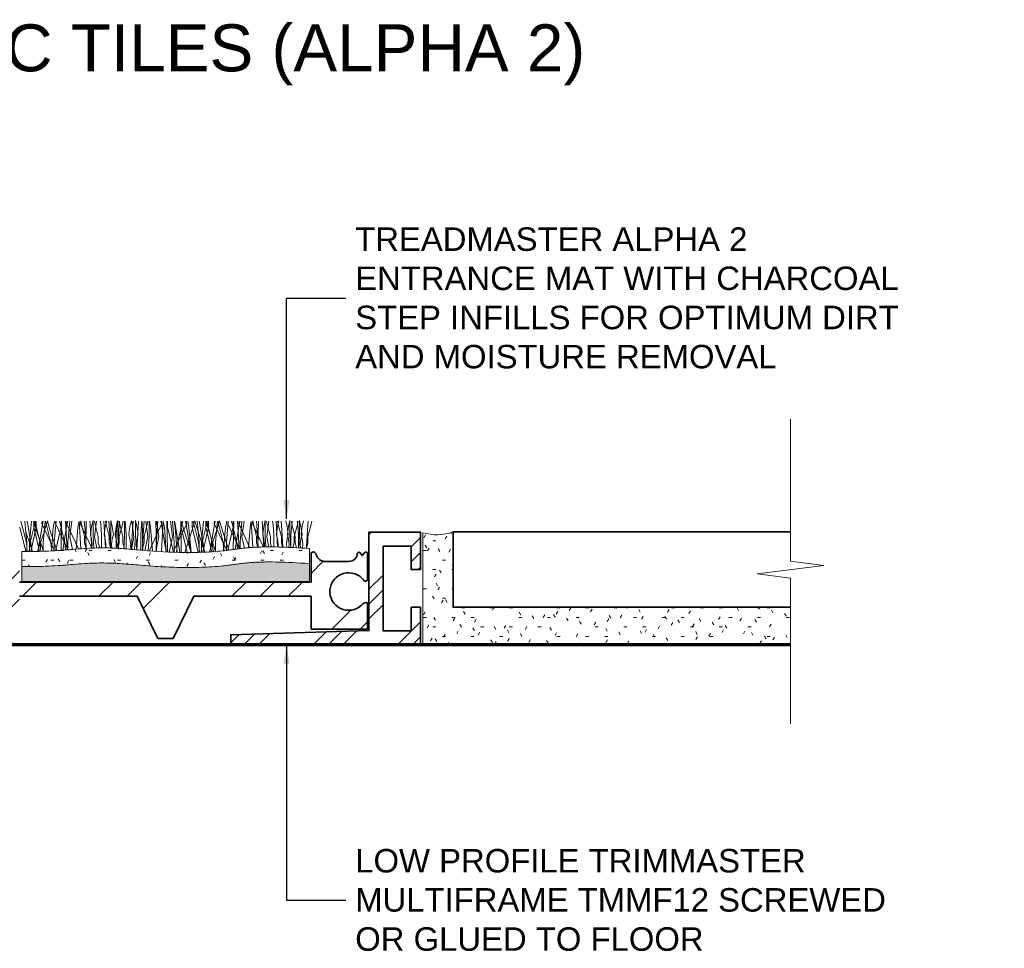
# Model space of a CAD drawing. Header units: millimetres. Extents: x -126 to 137, y -35 to 67.
# Tile 2 of 2: x 33 to 137, y -32 to 67. Entities that reach past the tile are written whole.
import ezdxf

# ---------------------------------------------------------------- set-up
doc = ezdxf.new("R2010")
doc.units = ezdxf.units.MM
for name, color, linetype, lineweight in [('FS-DETAIL', 3, 'Continuous', 35), ('FS-DETAIL-HATCH', 253, 'Continuous', 13), ('FS-DETAIL-THIN', 8, 'Continuous', 18), ('FS-DETAIL-WIDE', 4, 'Continuous', 70), ('FS-TEXT', 7, 'Continuous', 25)]:
    doc.layers.add(name, color=color, linetype=linetype, lineweight=lineweight)
doc.styles.add('Arial', font='arial.ttf', dxfattribs={"height": 2.5})
doc.dimstyles.new('Diagonal_2.5mm Arial$7', dxfattribs={"dimtxt": 2.5, "dimasz": 2, "dimexe": 2.5, "dimexo": 5, "dimgap": 1, "dimtad": 0, "dimzin": 0, "dimdsep": 46, "dimtxsty": 'Arial', "dimcen": 2, "dimdle": 4, "dimclrd": 1, "dimclre": 256, "dimclrt": 7, "dimaunit": 1, "dimadec": 0, "dimazin": 0, "dimtfac": 1, "dimtix": 1, "dimtmove": 2, "dimatfit": 3, "dimfxl": 1, "dimtvp": 1, "dimtolj": 1, "dimtzin": 0, "dimarcsym": 0})

# ---------------------------------------------------------------- blocks, each defined once
blk = doc.blocks.new('CARPET-H-PROFILE-ALPHA')
at = {"layer": 'FS-DETAIL-HATCH'}
for p, q in [((-43.78, -55.42), (-44.36, -53.15)), ((-43.73, -55.42), (-43.93, -53.15)), ((-43.63, -53.51), (-43.71, -53.15)), ((-43.44, -55.42), (-43.24, -53.15)), ((-43.39, -55.42), (-42.82, -53.15)), ((-42.99, -53.77), (-42.99, -53.14)), ((-42.69, -54.18), (-42.99, -53.14)), ((-42.32, -55.42), (-42.89, -53.15)), ((-42.72, -53.77), (-42.72, -53.15)), ((-42.13, -53.4), (-42.09, -53.15)), ((-40.82, -56.21), (-42.13, -53.4)), ((-42.08, -53.51), (-42, -53.15)), ((-41.98, -55.42), (-41.78, -53.15)), ((-41.86, -54.18), (-41.54, -53.1)), ((-41.16, -55.42), (-41.73, -53.15)), ((-41.23, -54.18), (-41.54, -53.1)), ((-40.92, -53.81), (-40.79, -53.15)), ((-40.82, -55.42), (-40.62, -53.15)), ((-40.67, -53.4), (-40.63, -53.15)), ((-39.36, -56.19), (-40.67, -53.4)), ((-39.69, -55.42), (-40.27, -53.15)), ((-40.09, -53.77), (-40.09, -53.15)), ((-40.03, -53.15), (-40.09, -56.25)), ((-39.44, -56.2), (-39.63, -53.15)), ((-39.51, -53.4), (-39.47, -53.15)), ((-38.24, -56.1), (-39.51, -53.4)), ((-39.46, -53.51), (-39.37, -53.15)), ((-39.36, -55.42), (-39.16, -53.15)), ((-39.16, -54.82), (-38.93, -53.15)), ((-38.29, -53.81), (-38.17, -53.16)), ((-37.99, -56.08), (-38.17, -53.16)), ((-38.04, -53.4), (-38, -53.13)), ((-36.82, -56.02), (-38.04, -53.4)), ((-37.89, -53.66), (-38, -53.13)), ((-37.62, -53.15), (-37.54, -54.11)), ((-37.4, -53.15), (-37.46, -56.05)), ((-36.83, -56.02), (-37.01, -53.15)), ((-36.84, -53.73), (-36.68, -53.08)), ((-36.68, -53.43), (-36.68, -53.08)), ((-36.53, -54.82), (-36.31, -53.15)), ((-36.43, -53.66), (-36.53, -53.15)), ((-35.91, -53.15), (-35.86, -53.55)), ((-35.37, -56), (-35.54, -53.15)), ((-35.38, -53.73), (-35.23, -53.13)), ((-35.27, -53.66), (-35.37, -53.15)), ((-34.99, -53.15), (-34.92, -54.11)), ((-34.64, -53.73), (-34.8, -53.08)), ((-34.8, -53.43), (-34.8, -53.08)), ((-34.22, -53.73), (-34.06, -53.08)), ((-34.11, -53.15), (-34.16, -53.55)), ((-34.06, -53.43), (-34.06, -53.08)), ((-33.87, -53.15), (-33.94, -54.11)), ((-33.81, -53.66), (-33.91, -53.15)), ((-33.59, -53.66), (-33.48, -53.15)), ((-33.34, -53.43), (-33.34, -53.15)), ((-33.28, -53.15), (-33.23, -53.55)), ((-32.76, -53.73), (-32.61, -53.13)), ((-32.33, -54.82), (-32.55, -53.15)), ((-32.4, -53.15), (-32.48, -54.11)), ((-32.01, -53.73), (-32.18, -53.08)), ((-32.18, -53.43), (-32.18, -53.08)), ((-32.04, -56.2), (-31.85, -53.15)), ((-31.49, -53.15), (-31.54, -53.55)), ((-31.45, -53.15), (-31.39, -56.25)), ((-31.24, -53.15), (-31.31, -54.11)), ((-30.86, -54.82), (-31.08, -53.15)), ((-30.96, -53.66), (-30.86, -53.15)), ((-30.71, -53.43), (-30.71, -53.15)), ((-30.56, -53.81), (-30.69, -53.15)), ((-30.66, -56.21), (-29.35, -53.4)), ((-29.99, -53.15), (-29.93, -56.25)), ((-29.7, -54.82), (-29.92, -53.15)), ((-29.78, -53.15), (-29.85, -54.11)), ((-29.4, -53.51), (-29.48, -53.15)), ((-29.42, -56.36), (-29.23, -53.16)), ((-29.35, -53.4), (-29.39, -53.15)), ((-29.1, -53.81), (-29.23, -53.16)), ((-28.83, -53.15), (-28.76, -56.25)), ((-28.76, -53.77), (-28.76, -53.15)), ((-28.24, -54.82), (-28.46, -53.15)), ((-28.04, -55.42), (-28.24, -53.15)), ((-27.94, -53.81), (-28.07, -53.15)), ((-28.04, -56.21), (-26.72, -53.4)), ((-27.94, -53.51), (-28.02, -53.15)), ((-27.7, -55.42), (-27.12, -53.15)), ((-27.36, -53.15), (-27.3, -56.25)), ((-27.3, -53.77), (-27.3, -53.14)), ((-27, -54.18), (-27.3, -53.14)), ((-26.78, -53.51), (-26.86, -53.15)), ((-26.72, -53.4), (-26.77, -53.15)), ((-26.48, -53.81), (-26.6, -53.15)), ((-26.16, -54.18), (-25.85, -53.1)), ((-26.14, -53.77), (-26.14, -53.15)), ((-25.46, -55.42), (-26.04, -53.15)), ((-25.54, -54.18), (-25.85, -53.1)), ((-25.41, -55.42), (-25.61, -53.15)), ((-25.31, -53.51), (-25.39, -53.15)), ((-25.13, -55.42), (-24.93, -53.15)), ((-25.07, -55.42), (-24.5, -53.15)), ((-24.68, -53.77), (-24.68, -53.14)), ((-24.38, -54.18), (-24.68, -53.14)), ((-24, -55.42), (-24.58, -53.15)), ((-24.4, -53.77), (-24.4, -53.15)), ((-23.81, -53.4), (-23.77, -53.15)), ((-22.5, -56.21), (-23.81, -53.4)), ((-23.76, -53.51), (-23.68, -53.15)), ((-23.66, -55.42), (-23.46, -53.15)), ((-23.54, -54.18), (-23.22, -53.1)), ((-22.84, -55.42), (-23.41, -53.15)), ((-22.91, -54.18), (-23.22, -53.1)), ((-22.6, -53.81), (-22.47, -53.15)), ((-22.5, -55.42), (-22.3, -53.15)), ((-22.35, -53.4), (-22.31, -53.15)), ((-21.38, -55.42), (-21.95, -53.15)), ((-21.77, -53.77), (-21.77, -53.15)), ((-21.71, -53.15), (-21.77, -56.17)), ((-21.13, -56.09), (-21.31, -53.15)), ((-21.19, -53.4), (-21.15, -53.15)), ((-19.99, -55.97), (-21.19, -53.4)), ((-21.14, -53.51), (-21.05, -53.15)), ((-21.04, -55.42), (-20.84, -53.15)), ((-20.84, -54.82), (-20.62, -53.15)), ((-19.97, -53.81), (-19.85, -53.16)), ((-19.68, -55.95), (-19.85, -53.16)), ((-19.73, -53.4), (-19.68, -53.13)), ((-18.55, -55.91), (-19.73, -53.4)), ((-19.58, -53.66), (-19.68, -53.13)), ((-19.3, -53.15), (-19.22, -54.11)), ((-19.09, -53.15), (-19.14, -55.91)), ((-18.52, -55.91), (-18.69, -53.15)), ((-18.53, -53.73), (-18.36, -53.08)), ((-18.36, -53.43), (-18.36, -53.08)), ((-18.11, -53.66), (-18.22, -53.15)), ((-18.21, -54.82), (-17.99, -53.15)), ((-17.59, -53.15), (-17.54, -53.55)), ((-17.05, -55.9), (-17.22, -53.15)), ((-17.06, -53.73), (-16.91, -53.13)), ((-16.95, -53.66), (-17.05, -53.15)), ((-16.67, -53.15), (-16.6, -54.11)), ((-16.03, -53.73), (-16.18, -53.13)), ((-15.9, -53.73), (-15.74, -53.08)), ((-15.74, -53.43), (-15.74, -53.08)), ((-15.49, -53.66), (-15.59, -53.15)), ((-15.5, -53.15), (-15.55, -53.55)), ((-14.98, -53.66), (-14.88, -53.15)), ((-14.96, -53.15), (-14.91, -53.55)), ((-14.73, -53.43), (-14.73, -53.08)), ((-14.57, -53.73), (-14.73, -53.08)), ((-14.44, -53.73), (-14.29, -53.13)), ((-13.79, -53.15), (-13.87, -54.11)), ((-13.52, -53.66), (-13.41, -53.15)), ((-43.85, -56.38), (-44.46, -53.77)), ((-43.13, -56.37), (-43.86, -54.18)), ((-43.15, -56.37), (-43.63, -53.51)), ((-43.32, -56.37), (-42.72, -53.77)), ((-42.39, -56.36), (-42.99, -53.77)), ((-41.97, -56.35), (-42.69, -54.18)), ((-42.58, -56.36), (-41.86, -54.18)), ((-42.56, -56.36), (-42.08, -53.51)), ((-40.53, -56.28), (-41.23, -54.18)), ((-41.12, -56.31), (-40.92, -53.81)), ((-40.68, -56.29), (-40.09, -53.77)), ((-39.91, -56.23), (-39.46, -53.51)), ((-38.48, -56.12), (-38.29, -53.81)), ((-37.59, -54.78), (-37.89, -53.66)), ((-37.54, -54.11), (-37.43, -55.91)), ((-36.96, -54.56), (-36.84, -53.73)), ((-36.68, -54.75), (-36.68, -53.43)), ((-36.13, -54.78), (-36.43, -53.66)), ((-35.86, -53.55), (-35.78, -54.6)), ((-35.49, -54.56), (-35.38, -53.73)), ((-34.97, -54.78), (-35.27, -53.66)), ((-34.92, -54.11), (-34.81, -55.91)), ((-34.8, -54.75), (-34.8, -53.43)), ((-34.52, -54.56), (-34.64, -53.73)), ((-34.33, -54.56), (-34.22, -53.73)), ((-34.16, -53.55), (-34.24, -54.6)), ((-34.06, -54.75), (-34.06, -53.43)), ((-33.94, -54.11), (-34.05, -55.91)), ((-33.89, -54.78), (-33.59, -53.66)), ((-33.51, -54.78), (-33.81, -53.66)), ((-33.34, -54.75), (-33.34, -53.43)), ((-33.23, -53.55), (-33.16, -54.6)), ((-32.87, -54.56), (-32.76, -53.73)), ((-32.48, -54.11), (-32.59, -55.91)), ((-32.18, -54.75), (-32.18, -53.43)), ((-31.9, -54.56), (-32.01, -53.73)), ((-31.54, -53.55), (-31.61, -54.6)), ((-31.31, -54.11), (-31.43, -55.91)), ((-31.26, -54.78), (-30.96, -53.66)), ((-30.71, -54.75), (-30.71, -53.43)), ((-30.36, -56.33), (-30.56, -53.81)), ((-29.85, -54.11), (-29.96, -55.91)), ((-28.92, -56.42), (-29.4, -53.51)), ((-28.89, -56.42), (-29.1, -53.81)), ((-28.14, -56.45), (-28.76, -53.77)), ((-27.45, -56.43), (-27.94, -53.51)), ((-27.73, -56.46), (-27.94, -53.81)), ((-26.67, -56.48), (-27.3, -53.77)), ((-26.24, -56.48), (-27, -54.18)), ((-26.93, -56.48), (-26.16, -54.18)), ((-26.29, -56.43), (-26.78, -53.51)), ((-26.26, -56.48), (-26.48, -53.81)), ((-25.51, -56.47), (-26.14, -53.77)), ((-24.79, -56.44), (-25.54, -54.18)), ((-24.83, -56.43), (-25.31, -53.51)), ((-25.02, -56.45), (-24.4, -53.77)), ((-24.06, -56.4), (-24.68, -53.77)), ((-23.65, -56.37), (-24.38, -54.18)), ((-24.28, -56.41), (-23.54, -54.18)), ((-24.25, -56.41), (-23.76, -53.51)), ((-22.23, -56.23), (-22.91, -54.18)), ((-22.8, -56.29), (-22.6, -53.81)), ((-22.35, -56.24), (-21.77, -53.77)), ((-21.1, -56.08), (-22.33, -53.45)), ((-21.58, -56.15), (-21.14, -53.51)), ((-20.15, -55.99), (-19.97, -53.81)), ((-19.28, -54.78), (-19.58, -53.66)), ((-19.22, -54.11), (-19.11, -55.91)), ((-18.64, -54.56), (-18.53, -53.73)), ((-18.36, -54.75), (-18.36, -53.43)), ((-17.81, -54.78), (-18.11, -53.66)), ((-17.54, -53.55), (-17.46, -54.6)), ((-17.18, -54.56), (-17.06, -53.73)), ((-16.65, -54.78), (-16.95, -53.66)), ((-16.6, -54.11), (-16.49, -55.91)), ((-15.92, -54.56), (-16.03, -53.73)), ((-16.01, -54.56), (-15.9, -53.73)), ((-15.74, -54.75), (-15.74, -53.43)), ((-15.55, -53.55), (-15.63, -54.6)), ((-15.19, -54.78), (-15.49, -53.66)), ((-15.28, -54.78), (-14.98, -53.66)), ((-14.91, -53.55), (-14.84, -54.6)), ((-14.73, -54.75), (-14.73, -53.43)), ((-14.45, -54.56), (-14.57, -53.73)), ((-14.55, -54.56), (-14.44, -53.73)), ((-13.87, -54.11), (-13.98, -55.91)), ((-13.82, -54.78), (-13.52, -53.66)), ((-43.7, -56.38), (-43.78, -55.42)), ((-43.73, -56.38), (-43.73, -55.42)), ((-43.48, -56.37), (-43.39, -55.42)), ((-43.44, -56.37), (-43.44, -55.42)), ((-42.24, -56.36), (-42.32, -55.42)), ((-41.98, -56.35), (-41.98, -55.42)), ((-41.08, -56.31), (-41.16, -55.42)), ((-40.82, -56.3), (-40.82, -55.42)), ((-39.62, -56.21), (-39.69, -55.42)), ((-39.36, -56.19), (-39.36, -55.42)), ((-38.88, -56.15), (-39.16, -54.82)), ((-37.59, -55.46), (-37.59, -54.78)), ((-37.43, -56.05), (-37.59, -55.46)), ((-36.84, -55.08), (-36.96, -54.56)), ((-36.77, -55.61), (-36.84, -55.08)), ((-36.6, -56.01), (-36.68, -54.75)), ((-36.29, -56.01), (-36.53, -54.82)), ((-36.13, -55.46), (-36.13, -54.78)), ((-35.98, -56), (-36.13, -55.46)), ((-35.78, -54.6), (-35.78, -55.8)), ((-35.38, -55.08), (-35.49, -54.56)), ((-35.31, -55.61), (-35.38, -55.08)), ((-34.97, -55.46), (-34.97, -54.78)), ((-34.81, -56.01), (-34.97, -55.46)), ((-34.88, -56.01), (-34.8, -54.75)), ((-34.71, -55.61), (-34.64, -55.08)), ((-34.64, -55.08), (-34.52, -54.56)), ((-34.22, -55.08), (-34.33, -54.56)), ((-34.24, -54.6), (-34.24, -55.8)), ((-34.14, -55.61), (-34.22, -55.08)), ((-33.98, -56.05), (-34.06, -54.75)), ((-34.05, -56.05), (-33.89, -55.46)), ((-33.89, -55.46), (-33.89, -54.78)), ((-33.51, -55.46), (-33.51, -54.78)), ((-33.33, -56.1), (-33.51, -55.46)), ((-33.42, -56.09), (-33.34, -54.75)), ((-33.16, -54.6), (-33.16, -55.8)), ((-32.76, -55.08), (-32.87, -54.56)), ((-32.68, -55.61), (-32.76, -55.08)), ((-32.6, -56.15), (-32.33, -54.82)), ((-32.26, -56.18), (-32.18, -54.75)), ((-32.09, -55.61), (-32.01, -55.08)), ((-32.01, -55.08), (-31.9, -54.56)), ((-31.61, -54.6), (-31.61, -55.8)), ((-31.48, -56.24), (-31.26, -55.46)), ((-31.26, -55.46), (-31.26, -54.78)), ((-31.16, -56.27), (-30.86, -54.82)), ((-30.81, -56.3), (-30.71, -54.75)), ((-30.02, -56.35), (-29.7, -54.82)), ((-28.57, -56.44), (-28.24, -54.82)), ((-28.04, -56.45), (-28.04, -55.42)), ((-27.79, -56.46), (-27.7, -55.42)), ((-25.37, -56.46), (-25.46, -55.42)), ((-25.41, -56.46), (-25.41, -55.42)), ((-25.17, -56.46), (-25.07, -55.42)), ((-25.13, -56.46), (-25.13, -55.42)), ((-23.92, -56.39), (-24, -55.42)), ((-23.66, -56.37), (-23.66, -55.42)), ((-22.76, -56.29), (-22.84, -55.42)), ((-22.5, -56.26), (-22.5, -55.42)), ((-21.31, -56.11), (-21.38, -55.42)), ((-21.04, -56.08), (-21.04, -55.42)), ((-20.59, -56.02), (-20.84, -54.82)), ((-19.28, -55.46), (-19.28, -54.78)), ((-19.15, -55.91), (-19.28, -55.46)), ((-18.53, -55.08), (-18.64, -54.56)), ((-18.45, -55.61), (-18.53, -55.08)), ((-18.29, -55.91), (-18.36, -54.75)), ((-17.99, -55.91), (-18.21, -54.82)), ((-17.81, -55.46), (-17.81, -54.78)), ((-17.69, -55.9), (-17.81, -55.46)), ((-17.46, -54.6), (-17.46, -55.8)), ((-17.06, -55.08), (-17.18, -54.56)), ((-16.99, -55.61), (-17.06, -55.08)), ((-16.65, -55.46), (-16.65, -54.78)), ((-16.52, -55.92), (-16.65, -55.46)), ((-16.1, -55.61), (-16.03, -55.08)), ((-16.03, -55.08), (-15.92, -54.56)), ((-15.9, -55.08), (-16.01, -54.56)), ((-15.83, -55.61), (-15.9, -55.08)), ((-15.66, -55.96), (-15.74, -54.75)), ((-15.63, -54.6), (-15.63, -55.8)), ((-15.42, -55.98), (-15.28, -55.46)), ((-15.28, -55.46), (-15.28, -54.78)), ((-15.19, -55.46), (-15.19, -54.78)), ((-15.04, -56), (-15.19, -55.46)), ((-14.84, -54.6), (-14.84, -55.8)), ((-14.8, -56.01), (-14.73, -54.75)), ((-14.64, -55.61), (-14.57, -55.08)), ((-14.57, -55.08), (-14.45, -54.56)), ((-14.44, -55.08), (-14.55, -54.56)), ((-14.36, -55.61), (-14.44, -55.08)), ((-13.98, -56.05), (-13.82, -55.46)), ((-13.82, -55.46), (-13.82, -54.78)), ((-40.82, -56.3), (-40.82, -56.21)), ((-37.43, -55.91), (-37.44, -56.05)), ((-36.81, -56.02), (-36.77, -55.61)), ((-35.78, -55.8), (-35.78, -56)), ((-35.34, -56), (-35.31, -55.61)), ((-34.81, -55.91), (-34.81, -56.01)), ((-34.67, -56.02), (-34.71, -55.61)), ((-34.24, -55.8), (-34.24, -56.04)), ((-34.18, -56.04), (-34.14, -55.61)), ((-34.05, -55.91), (-34.04, -56.05)), ((-33.16, -55.8), (-33.15, -56.11)), ((-32.73, -56.14), (-32.68, -55.61)), ((-32.59, -55.91), (-32.57, -56.15)), ((-32.03, -56.2), (-32.09, -55.61)), ((-31.61, -55.8), (-31.62, -56.23)), ((-31.43, -55.91), (-31.4, -56.25)), ((-30.66, -56.31), (-30.66, -56.21)), ((-29.96, -55.91), (-29.93, -56.36)), ((-29.93, -56.25), (-29.93, -56.36)), ((-29.43, -56.39), (-29.42, -56.36)), ((-28.76, -56.25), (-28.77, -56.43)), ((-28.04, -56.45), (-28.04, -56.21)), ((-27.46, -56.47), (-27.45, -56.43)), ((-27.3, -56.25), (-27.31, -56.47)), ((-26.3, -56.48), (-26.29, -56.43)), ((-22.5, -56.26), (-22.5, -56.21)), ((-18.48, -55.91), (-18.45, -55.61)), ((-17.46, -55.8), (-17.46, -55.9)), ((-17.01, -55.9), (-16.99, -55.61)), ((-16.49, -55.91), (-16.49, -55.92)), ((-16.07, -55.94), (-16.1, -55.61)), ((-15.86, -55.95), (-15.83, -55.61)), ((-15.63, -55.8), (-15.63, -55.97)), ((-14.84, -55.8), (-14.83, -56.01)), ((-14.6, -56.02), (-14.64, -55.61)), ((-14.4, -56.03), (-14.36, -55.61)), ((-13.98, -55.91), (-13.97, -56.05))]:
    blk.add_line(p, q, dxfattribs=at)

msp = doc.modelspace()

# ---------------------------------------------------------------- hatches: boundary and pattern name
at = {"layer": 'FS-DETAIL-HATCH'}
h = msp.add_hatch(dxfattribs=at)
h.set_pattern_fill('FP_3', color=256, style=0, pattern_type=2)
h.set_pattern_definition([(45, (-1470.885, -3314.3196), (-4.490128, 4.490128), []), (45, (-1469.298, -3314.3196), (9e-16, 8.980256), []), (45, (-1472.472, -3314.3196), (9e-16, 8.980256), [])])
h.paths.add_polyline_path([(54.988, 0), (75.188, 0), (75.188, 4), (74.188, 4), (74.188, 1.5), (71.188, 1.5), (71.188, 10.5), (74.188, 10.5), (74.188, 8), (75.188, 8), (75.188, 12), (69.688, 12), (69.688, 1.519), (54.988, 1.074)], flags=0)
h = msp.add_hatch(dxfattribs=at)
h.set_pattern_fill('FP_3', color=256, style=0, pattern_type=2)
h.set_pattern_definition([(0, (-1470.8848, -3314.3196), (4.064, 1.016), [0.335, -2.713, 0.335, -2.713, -16.256]), (0, (-1470.8848, -3314.3196), (4.064, 1.016), [-6.096, 0.335, -5.761, 0.335, -2.713, -7.112]), (0, (-1470.8848, -3314.3196), (4.064, 1.016), [-15.24, 0.335, -1.697, 0.335, -4.745]), (120, (-1469.3608, -3313.8116), (-2.9118818, 3.01152724), [0.335, -2.713, 0.335, -2.713, -16.256]), (120, (-1469.3608, -3313.8116), (-2.9118818, 3.01152724), [-6.096, 0.335, -5.761, 0.335, -2.713, -7.112]), (120, (-1469.3608, -3313.8116), (-2.9118818, 3.01152724), [-15.24, 0.335, -1.697, 0.335, -4.745]), (240, (-1468.8528, -3311.7796), (-1.1521182, -4.02752724), [0.335, -2.713, 0.335, -2.713, -16.256]), (240, (-1468.8528, -3311.7796), (-1.1521182, -4.02752724), [-6.096, 0.335, -5.761, 0.335, -2.713, -7.112]), (240, (-1468.8528, -3311.7796), (-1.1521182, -4.02752724), [-15.24, 0.335, -1.697, 0.335, -4.745])])
h.paths.add_polyline_path([(114.568, 0.016), (75.408, 0.016), (75.408, 11.937), (76.478, 11.733), (77.567, 11.761), (78.626, 12.02), (78.626, 4), (114.568, 4), (114.568, 0.905)], flags=0)
at = {"layer": 'FS-DETAIL-HATCH', "lineweight": 18}
h = msp.add_hatch(dxfattribs=at)
h.set_pattern_fill('FP_1', color=256, style=0, pattern_type=2)
h.set_pattern_definition([(45, (-1441.822, -3330.239), (14.142136, -9e-16), [20, 0]), (45, (-1438.822, -3330.239), (14.142136, -9e-16), [20, 0]), (45, (-1435.822, -3330.239), (14.142136, -9e-16), [20, 0])])
h.paths.add_polyline_path([(48.863, 0.675), (51.05, 5.175), (63.532, 5.175), (63.532, 1.675), (69.532, 1.675), (69.532, 4.475), (69.391, 4.492), (69.25, 4.473), (69.119, 4.421), (69.004, 4.337), (68.913, 4.228), (68.504, 3.927), (68.033, 3.739), (67.529, 3.675), (67.026, 3.74), (66.555, 3.93), (66.147, 4.232), (65.828, 4.628), (65.619, 5.091), (65.534, 5.591), (65.577, 6.097), (65.746, 6.576), (66.031, 6.996), (66.412, 7.332), (66.865, 7.561), (67.361, 7.668), (67.869, 7.646), (68.354, 7.498), (68.787, 7.232), (69.225, 6.791), (69.28, 6.771), (69.338, 6.765), (69.395, 6.773), (69.449, 6.796), (69.495, 6.83), (69.532, 6.875), (69.532, 9.775), (69.475, 9.841), (69.393, 9.872), (69.306, 9.862), (69.268, 9.841), (68.965, 9.505), (68.693, 9.838), (68.624, 9.864), (68.552, 9.852), (68.52, 9.833), (68.477, 9.773), (68.439, 9.535), (68.341, 9.316), (68.189, 9.129), (67.995, 8.988), (67.771, 8.901), (67.532, 8.875), (65.02, 8.875), (64.809, 8.894), (64.608, 8.959), (64.426, 9.068), (64.273, 9.215), (64.156, 9.392), (64.028, 9.742), (63.974, 9.803), (63.906, 9.848), (63.829, 9.874), (63.748, 9.88), (63.668, 9.865), (63.594, 9.831), (63.532, 9.779), (63.532, 6.675), (32.532, 6.675), (32.532, 9.779), (32.47, 9.831), (32.396, 9.865), (32.316, 9.88), (32.235, 9.874), (32.158, 9.848), (32.09, 9.803), (32.036, 9.742), (31.996, 9.657), (31.982, 9.591), (31.908, 9.392), (31.791, 9.215), (31.638, 9.068), (31.456, 8.959), (31.255, 8.894), (31.044, 8.875), (28.532, 8.875), (28.293, 8.901), (28.069, 8.988), (27.875, 9.129), (27.723, 9.316), (27.625, 9.535), (27.587, 9.773), (27.544, 9.833), (27.477, 9.863), (27.404, 9.856), (27.371, 9.838), (27.099, 9.505), (26.796, 9.841), (26.715, 9.872), (26.628, 9.861), (26.589, 9.841), (26.532, 9.775), (26.532, 6.875), (26.569, 6.83), (26.615, 6.796), (26.669, 6.773), (26.726, 6.765), (26.808, 6.779), (26.839, 6.791), (26.907, 6.845), (26.937, 6.878), (27.277, 7.232), (27.71, 7.498), (28.195, 7.646), (28.703, 7.668), (29.199, 7.561), (29.661, 7.324), (30.033, 6.996), (30.318, 6.576), (30.487, 6.097), (30.53, 5.591), (30.445, 5.091), (30.236, 4.628), (29.917, 4.232), (29.509, 3.93), (29.038, 3.74), (28.535, 3.675), (28.031, 3.739), (27.544, 3.939), (27.151, 4.228), (27.06, 4.337), (26.907, 4.436), (26.814, 4.473), (26.673, 4.492), (26.532, 4.475), (26.532, 1.675), (32.532, 1.675), (32.532, 5.175), (45.05, 5.175), (47.237, 0.675)], flags=0)
at = {"layer": 'FS-DETAIL-HATCH'}
h = msp.add_hatch(dxfattribs=at)
h.set_pattern_fill('FP_4', color=256, style=0, pattern_type=2)
h.set_pattern_definition([(0, (-1470.8848, -3314.3196), (4.064, 1.016), [0.335, -2.713, 0.335, -2.713, -16.256]), (0, (-1470.8848, -3314.3196), (4.064, 1.016), [-6.096, 0.335, -5.761, 0.335, -2.713, -7.112]), (0, (-1470.8848, -3314.3196), (4.064, 1.016), [-15.24, 0.335, -1.697, 0.335, -4.745]), (120, (-1469.3608, -3313.8116), (-2.9118818, 3.01152724), [0.335, -2.713, 0.335, -2.713, -16.256]), (120, (-1469.3608, -3313.8116), (-2.9118818, 3.01152724), [-6.096, 0.335, -5.761, 0.335, -2.713, -7.112]), (120, (-1469.3608, -3313.8116), (-2.9118818, 3.01152724), [-15.24, 0.335, -1.697, 0.335, -4.745]), (240, (-1468.8528, -3311.7796), (-1.1521182, -4.02752724), [0.335, -2.713, 0.335, -2.713, -16.256]), (240, (-1468.8528, -3311.7796), (-1.1521182, -4.02752724), [-6.096, 0.335, -5.761, 0.335, -2.713, -7.112]), (240, (-1468.8528, -3311.7796), (-1.1521182, -4.02752724), [-15.24, 0.335, -1.697, 0.335, -4.745])])
h.paths.add_polyline_path([(50.704, 8.224), (51.863, 8.248), (53.011, 8.308), (54.14, 8.403), (55.24, 8.532), (56.376, 8.683), (57.863, 8.797), (60.071, 8.806), (63.368, 8.644), (63.368, 10.247), (60.071, 10.409), (57.863, 10.4), (56.376, 10.286), (55.24, 10.136), (54.14, 10.006), (53.011, 9.911), (51.863, 9.851), (50.704, 9.827), (49.546, 9.838), (48.399, 9.877), (47.275, 9.938), (45.139, 10.1), (43.151, 10.253), (42.196, 10.3), (41.237, 10.315), (40.23, 10.294), (39.129, 10.233), (36.614, 10.037), (35.272, 9.965), (33.953, 9.937), (32.78, 9.933), (32.78, 8.329), (33.953, 8.333), (35.272, 8.362), (36.614, 8.434), (39.129, 8.63), (40.23, 8.691), (41.237, 8.711), (42.196, 8.696), (43.151, 8.65), (45.139, 8.497), (47.275, 8.335), (48.399, 8.273), (49.546, 8.234)], flags=0)
msp.add_hatch(color=256, dxfattribs=at).paths.add_polyline_path([(32.78, 6.751), (63.368, 6.751), (63.368, 8.644), (61.183, 8.751), (57.271, 8.751), (56.376, 8.683), (55.24, 8.532), (54.14, 8.403), (53.011, 8.308), (51.863, 8.248), (50.704, 8.224), (49.546, 8.234), (48.399, 8.273), (47.275, 8.335), (45.139, 8.497), (43.151, 8.65), (42.196, 8.696), (41.237, 8.711), (40.23, 8.691), (39.129, 8.63), (36.614, 8.434), (35.272, 8.362), (33.782, 8.333), (32.78, 8.329)], flags=0)

# ---------------------------------------------------------------- linework, layer by layer
at = {"layer": 'FS-DETAIL'}
msp.add_lwpolyline([(74.188, 4), (74.188, 1.5), (71.188, 1.5), (71.188, 10.5), (74.188, 10.5), (74.188, 8), (75.188, 8), (75.188, 12), (69.688, 12), (69.688, 1.519), (54.988, 1.074), (54.988, 0), (75.188, 0), (75.188, 4)], close=True, dxfattribs=at)
msp.add_lwpolyline([(114.568, 12.01), (78.651, 12.01), (78.651, 4), (114.568, 4)], dxfattribs=at)
at = {"layer": 'FS-DETAIL', "flags": 128}
msp.add_lwpolyline([(32.532, 5.175), (45.05, 5.175), (47.237, 0.675), (48.863, 0.675), (51.05, 5.175), (63.532, 5.175), (63.532, 1.675), (69.532, 1.675), (69.532, 4.475, 0.3215119), (68.913, 4.228, -2.6436192), (69.139, 6.866, 0.5370451), (69.532, 6.875), (69.532, 9.775, 0.609352), (69.21, 9.776), (68.965, 9.505), (68.74, 9.782, 0.667183), (68.477, 9.773, -0.4118059), (67.532, 8.875), (65.02, 8.875, -0.3507355), (64.082, 9.591, 0.6495569), (63.532, 9.779), (63.532, 6.675), (32.532, 6.675)], format="xyb", dxfattribs=at)
at = {"layer": 'FS-DETAIL-THIN'}
for p, q in [((32.78, 9.933), (32.78, 8.329)), ((63.368, 8.644), (63.368, 10.247)), ((63.368, 6.751), (63.368, 8.644)), ((32.78, 8.329), (32.78, 6.751)), ((32.78, 6.751), (63.368, 6.751))]:
    msp.add_line(p, q, dxfattribs=at)
msp.add_lwpolyline([(114.537, -8.398), (114.537, 7.096), (110.981, 7.548), (118.092, 8.452), (114.537, 8.904), (114.537, 24.018)], dxfattribs=at)
msp.add_lwpolyline([(78.626, 12.02, -0.1620508), (75.408, 11.937), (75.408, 0.016)], format="xyb", dxfattribs=at)
for points, knots in [([(63.368, 10.247), (62.088, 10.33), (60.423, 10.414), (59.014, 10.427), (58.334, 10.414), (57.856, 10.401), (57.423, 10.381), (57.047, 10.353), (56.76, 10.326), (56.54, 10.303), (56.375, 10.286), (56.109, 10.258), (55.826, 10.219), (55.514, 10.172), (55.241, 10.135), (54.962, 10.101), (54.599, 10.056), (53.959, 9.984), (52.636, 9.874), (49.933, 9.776), (47.223, 9.927), (45.132, 10.101), (44.124, 10.185), (43.147, 10.257), (42.196, 10.305), (41.245, 10.321), (40.246, 10.301), (39.15, 10.24), (38.13, 10.155), (37.274, 10.086), (36.396, 10.02), (35.272, 9.956), (33.923, 9.934), (33.147, 9.93), (32.78, 9.933)], [0, 0, 0, 0, 0.0416667, 0.0625, 0.0729167, 0.0833333, 0.09375, 0.1041667, 0.1145833, 0.1197917, 0.125, 0.1302083, 0.1458333, 0.15625, 0.1666667, 0.1770833, 0.1875, 0.2083333, 0.25, 0.3333333, 0.5, 0.5416667, 0.5833333, 0.625, 0.6666667, 0.7083333, 0.75, 0.7916667, 0.8333333, 0.8541667, 0.875, 0.9166667, 0.9583333, 1, 1, 1, 1]), ([(32.78, 8.329), (33.147, 8.327), (33.923, 8.331), (35.272, 8.353), (36.396, 8.416), (37.274, 8.482), (38.13, 8.552), (39.15, 8.637), (40.611, 8.718), (42.194, 8.717), (43.787, 8.61), (45.133, 8.497), (46.178, 8.41), (47.269, 8.332), (48.395, 8.27), (49.544, 8.23), (51.092, 8.214), (52.635, 8.27), (53.959, 8.38), (54.599, 8.452), (54.962, 8.497), (55.241, 8.532), (55.514, 8.569), (55.782, 8.609), (56.061, 8.648), (56.319, 8.678), (56.54, 8.7), (56.76, 8.722), (57.047, 8.749), (57.423, 8.778), (57.856, 8.798), (58.334, 8.811), (59.014, 8.823), (60.423, 8.811), (62.088, 8.727), (63.368, 8.644)], [0, 0, 0, 0, 0.0416667, 0.0833333, 0.125, 0.1458333, 0.1666667, 0.2083333, 0.25, 0.3333333, 0.4166667, 0.4583333, 0.5, 0.5416667, 0.5833333, 0.625, 0.6666667, 0.75, 0.7916667, 0.8125, 0.8229167, 0.8333333, 0.84375, 0.8541667, 0.8645833, 0.875, 0.8802083, 0.8854167, 0.8958333, 0.90625, 0.9166667, 0.9270833, 0.9375, 0.9583333, 1, 1, 1, 1])]:
    msp.add_open_spline(points, degree=3, knots=knots, dxfattribs=at)
at = {"layer": 'FS-DETAIL-WIDE', "lineweight": 70}
msp.add_line((114.537, 0), (-114.537, 0), dxfattribs=at)

# ---------------------------------------------------------------- block references
at = {"layer": 'FS-DETAIL-HATCH'}
msp.add_blockref('CARPET-H-PROFILE-ALPHA', (77.025, 66.31), dxfattribs=at)

# ---------------------------------------------------------------- texts
at = {"color": 50, "insert": (86.719, 25.722), "char_height": 2.5, "attachment_point": 7, "style": 'Arial'}
msp.add_mtext('\\A1;', dxfattribs=at)
at = {"layer": 'FS-TEXT', "insert": (-85.036, 62.78), "char_height": 5, "width": 221.07233, "attachment_point": 4, "line_spacing_factor": 0.938532, "style": 'Arial', "bg_fill": 3, "box_fill_scale": 1.25, "bg_fill_color": 0, "bg_fill_transparency": 0}
msp.add_mtext('{\\C7;DETAIL 4: REBATED WITH CERAMIC TILES (ALPHA 2)}', dxfattribs=at)
at = {"layer": 'FS-TEXT', "char_height": 2.5, "attachment_point": 4, "style": 'Arial'}
for s, insert in [('TREADMASTER ALPHA 2\\PENTRANCE MAT WITH CHARCOAL\\PSTEP INFILLS FOR OPTIMUM DIRT\\PAND MOISTURE REMOVAL', (68.232, 36.907)), ('LOW PROFILE TRIMMASTER\\PMULTIFRAME TMMF12 SCREWED\\POR GLUED TO FLOOR', (68.232, -27.16))]:
    msp.add_mtext(s, dxfattribs=dict(at, insert=insert))

# ---------------------------------------------------------------- leaders
at = {"layer": 'FS-TEXT', "annotation_type": 0, "has_hookline": 1, "hookline_direction": 0}
for points, text_width in [([(-29.704, 8.853), (-29.704, 36.907), (-10.163, 36.907)], 42.316), ([(60.921, 13.404), (60.921, 36.907), (67.232, 36.907)], 57.597), ([(60.921, 0), (60.921, -27.16), (67.232, -27.16)], 56.018)]:
    msp.add_leader(points, dimstyle='Diagonal_2.5mm Arial$7', override={"dimscale": 0}, dxfattribs=dict(at, text_width=text_width))

doc.saveas('drawing.dxf')
